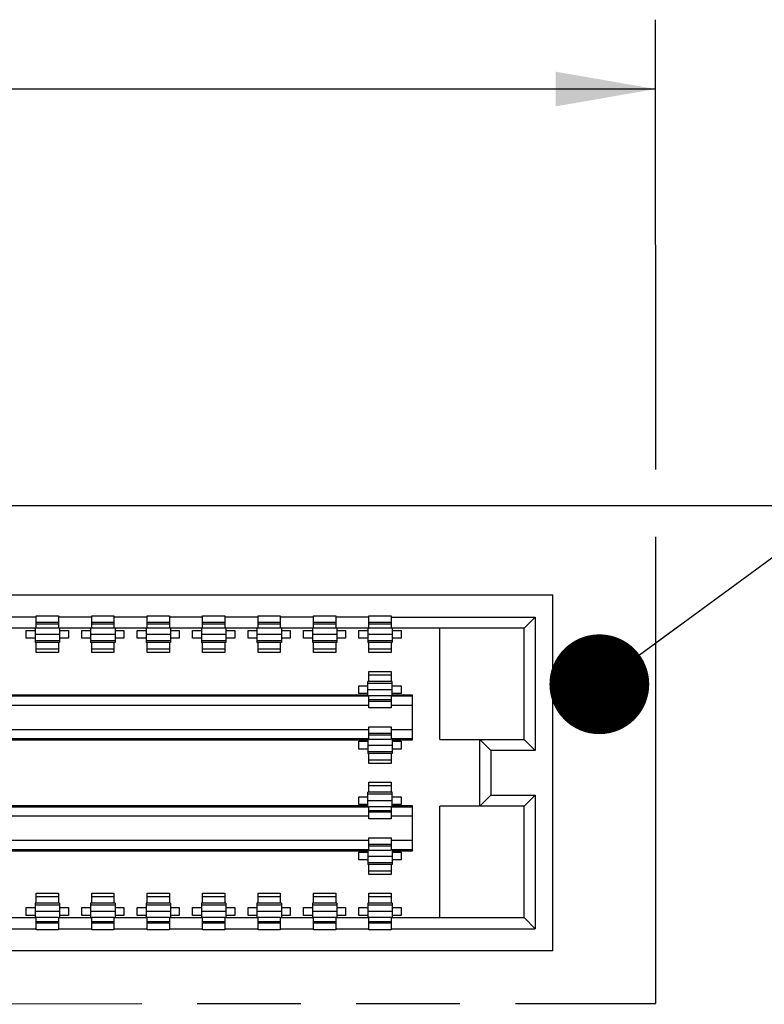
# Model space of a CAD drawing. Header units: inches. Extents: x 0 to 34, y 0 to 22.
# Tile 9 of 11: x 24 to 25.4, y 17.1 to 18.9. Entities that reach past the tile are written whole.
import ezdxf

# ---------------------------------------------------------------- set-up
doc = ezdxf.new("R2010")
doc.units = ezdxf.units.IN
doc.header["$LTSCALE"] = 1.87
doc.header["$MEASUREMENT"] = 0
doc.linetypes.add('PHANTOM', pattern=[0.8, 0.45, -0.05, 0.1, -0.05, 0.1, -0.05])
doc.layers.get('0').update_dxf_attribs({"linetype": 'CONTINUOUS'})
doc.layers.add('DETAIL', color=7, linetype='CONTINUOUS')
doc.layers.add('DIMENSIONS', color=7, linetype='CONTINUOUS')
doc.styles.get("Standard").update_dxf_attribs({"font": 'txt', "width": 0.8})
doc.dimstyles.new('DIMSTYLE_1', dxfattribs={"dimtxt": 0.125, "dimasz": 0.18, "dimexe": 0.125, "dimexo": 0.0625, "dimgap": 0.0625, "dimtad": 0, "dimtih": 1, "dimtoh": 1, "dimdec": 3, "dimlfac": 0.5, "dimzin": 4, "dimdsep": 46, "dimtxsty": 'STANDARD', "dimblk": '_FILLED', "dimblk1": '_FILLED', "dimblk2": '_FILLED', "dimcen": 0.09, "dimadec": 3, "dimazin": 1, "dimtp": 0.01, "dimtm": 0.01, "dimtfac": 1, "dimtdec": 3, "dimtofl": 0, "dimtmove": 0, "dimatfit": 3, "dimldrblk": '_FILLED', "dimfxl": 1, "dimtolj": 1, "dimtzin": 4, "dimarcsym": 0})
doc.dimstyles.get("Standard").update_dxf_attribs({"dimtxt": 0.125, "dimasz": 0.18, "dimexe": 0.125, "dimexo": 0.0625, "dimgap": 0.09, "dimtad": 0, "dimtih": 1, "dimtoh": 1, "dimzin": 4, "dimdsep": 46, "dimtxsty": 'STANDARD', "dimblk": '_FILLED', "dimblk1": '_FILLED', "dimblk2": '_FILLED', "dimcen": 0.09, "dimazin": 1, "dimtol": 1, "dimtp": 0.02, "dimtm": 0.02, "dimtfac": 1, "dimtofl": 0, "dimtmove": 0, "dimatfit": 3, "dimldrblk": '_FILLED', "dimfxl": 1, "dimtolj": 1, "dimtzin": 4, "dimarcsym": 0})

# ---------------------------------------------------------------- blocks, each defined once
blk = doc.blocks.new('_FILLED')
at = {"color": 0, "linetype": 'BYBLOCK'}
blk.add_solid([(0, 0), (-1, 0.1736), (-1, -0.1736)], dxfattribs=at)
blk = doc.blocks.new('*D3')
at = {"layer": 'DIMENSIONS', "color": 2, "linetype": 'CONTINUOUS'}
for p, q in [((20.3595, 18.046), (20.3593, 18.8572)), ((25.1595, 18.0475), (25.1593, 18.8587)), ((20.3593, 18.7322), (22.0343, 18.7327)), ((25.1593, 18.7337), (23.4843, 18.7332))]:
    blk.add_line(p, q, dxfattribs=at)
at = {"layer": 'DIMENSIONS', "color": 2, "linetype": 'CONTINUOUS', "xscale": 0.18, "yscale": 0.18, "zscale": 0.18}
for p, rotation in [((20.3593, 18.7322), 180.0172266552), ((25.1593, 18.7337), 0.0172266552)]:
    blk.add_blockref('_FILLED', p, dxfattribs=dict(at, rotation=rotation))
at = {"layer": 'DIMENSIONS', "color": 2, "linetype": 'CONTINUOUS', "insert": (22.7593, 18.7955), "char_height": 0.125, "width": 1.325, "attachment_point": 2, "line_spacing_factor": 0.9}
blk.add_mtext('2.400{\\ftxt.shx;\\W1.000000;\\H0.125000; }[60.96]', dxfattribs=at)

msp = doc.modelspace()

# ---------------------------------------------------------------- linework, layer by layer
at = {"color": 7, "linetype": 'CONTINUOUS'}
for p, q in [((19.5599, 17.983), (27.1599, 17.983)), ((20.5162, 17.8216), (24.9742, 17.8216)), ((24.9742, 17.1796), (24.9742, 17.8216)), ((24.0422, 17.7816), (23.9822, 17.7816)), ((24.0422, 17.7616), (24.0422, 17.7836)), ((24.0422, 17.7836), (24.0822, 17.7836)), ((24.0822, 17.7716), (24.0422, 17.7716)), ((24.0822, 17.7836), (24.0822, 17.7616)), ((24.1422, 17.7816), (24.0822, 17.7816)), ((24.1422, 17.7616), (24.1422, 17.7836)), ((24.1422, 17.7836), (24.1822, 17.7836)), ((24.1822, 17.7716), (24.1422, 17.7716)), ((24.1822, 17.7836), (24.1822, 17.7616)), ((24.2422, 17.7816), (24.1822, 17.7816)), ((24.2422, 17.7616), (24.2422, 17.7836)), ((24.2422, 17.7836), (24.2822, 17.7836)), ((24.2822, 17.7716), (24.2422, 17.7716)), ((24.2822, 17.7836), (24.2822, 17.7616)), ((24.3422, 17.7816), (24.2822, 17.7816)), ((24.3422, 17.7616), (24.3422, 17.7836)), ((24.3422, 17.7836), (24.3822, 17.7836)), ((24.3822, 17.7716), (24.3422, 17.7716)), ((24.3822, 17.7836), (24.3822, 17.7616)), ((24.4422, 17.7816), (24.3822, 17.7816)), ((24.4422, 17.7616), (24.4422, 17.7836)), ((24.4422, 17.7836), (24.4822, 17.7836)), ((24.4822, 17.7716), (24.4422, 17.7716)), ((24.4822, 17.7836), (24.4822, 17.7616)), ((24.5422, 17.7816), (24.4822, 17.7816)), ((24.5422, 17.7616), (24.5422, 17.7836)), ((24.5422, 17.7836), (24.5822, 17.7836)), ((24.5822, 17.7716), (24.5422, 17.7716)), ((24.5822, 17.7836), (24.5822, 17.7616)), ((24.6422, 17.7816), (24.5822, 17.7816)), ((24.6422, 17.7616), (24.6422, 17.7836)), ((24.6422, 17.7836), (24.6822, 17.7836)), ((24.6822, 17.7716), (24.6422, 17.7716)), ((24.6822, 17.7836), (24.6822, 17.7616)), ((24.6822, 17.7816), (24.9422, 17.7816)), ((24.9422, 17.7816), (24.9222, 17.7616)), ((24.9422, 17.7816), (24.9422, 17.5407)), ((24.9222, 17.7616), (20.5822, 17.7616)), ((24.0242, 17.7436), (24.0242, 17.7576)), ((24.0242, 17.7576), (24.0402, 17.7576)), ((24.0402, 17.7613), (24.0402, 17.7356)), ((24.0422, 17.7691), (24.0822, 17.7691)), ((24.0842, 17.7613), (24.0842, 17.7356)), ((24.0842, 17.7576), (24.1002, 17.7576)), ((24.1002, 17.7576), (24.1002, 17.7436)), ((24.1242, 17.7436), (24.1242, 17.7576)), ((24.1242, 17.7576), (24.1402, 17.7576)), ((24.1402, 17.7613), (24.1402, 17.7356)), ((24.1422, 17.7691), (24.1822, 17.7691)), ((24.1842, 17.7613), (24.1842, 17.7356)), ((24.1842, 17.7576), (24.2002, 17.7576)), ((24.2002, 17.7576), (24.2002, 17.7436)), ((24.2242, 17.7436), (24.2242, 17.7576)), ((24.2242, 17.7576), (24.2402, 17.7576)), ((24.2402, 17.7613), (24.2402, 17.7356)), ((24.2422, 17.7691), (24.2822, 17.7691)), ((24.2842, 17.7613), (24.2842, 17.7356)), ((24.2842, 17.7576), (24.3002, 17.7576)), ((24.3002, 17.7576), (24.3002, 17.7436)), ((24.3242, 17.7436), (24.3242, 17.7576)), ((24.3242, 17.7576), (24.3402, 17.7576)), ((24.3402, 17.7613), (24.3402, 17.7356)), ((24.3422, 17.7691), (24.3822, 17.7691)), ((24.3842, 17.7613), (24.3842, 17.7356)), ((24.3842, 17.7576), (24.4002, 17.7576)), ((24.4002, 17.7576), (24.4002, 17.7436)), ((24.4242, 17.7436), (24.4242, 17.7576)), ((24.4242, 17.7576), (24.4402, 17.7576)), ((24.4402, 17.7613), (24.4402, 17.7356)), ((24.4422, 17.7691), (24.4822, 17.7691)), ((24.4842, 17.7613), (24.4842, 17.7356)), ((24.4842, 17.7576), (24.5002, 17.7576)), ((24.5002, 17.7576), (24.5002, 17.7436)), ((24.5242, 17.7436), (24.5242, 17.7576)), ((24.5242, 17.7576), (24.5402, 17.7576)), ((24.5402, 17.7613), (24.5402, 17.7356)), ((24.5422, 17.7691), (24.5822, 17.7691)), ((24.5842, 17.7613), (24.5842, 17.7356)), ((24.5842, 17.7576), (24.6002, 17.7576)), ((24.6002, 17.7576), (24.6002, 17.7436)), ((24.6242, 17.7436), (24.6242, 17.7576)), ((24.6242, 17.7576), (24.6402, 17.7576)), ((24.6402, 17.7613), (24.6402, 17.7356)), ((24.6422, 17.7691), (24.6822, 17.7691)), ((24.6842, 17.7613), (24.6842, 17.7356)), ((24.6842, 17.7576), (24.7002, 17.7576)), ((24.7002, 17.7576), (24.7002, 17.7436)), ((24.7702, 17.5607), (24.7702, 17.7616)), ((24.9222, 17.5607), (24.9222, 17.7616)), ((24.0402, 17.7436), (24.0242, 17.7436)), ((24.0402, 17.7506), (24.0842, 17.7506)), ((24.0842, 17.7387), (24.0402, 17.7387)), ((24.1002, 17.7436), (24.0842, 17.7436)), ((24.1402, 17.7436), (24.1242, 17.7436)), ((24.1402, 17.7506), (24.1842, 17.7506)), ((24.1842, 17.7387), (24.1402, 17.7387)), ((24.2002, 17.7436), (24.1842, 17.7436)), ((24.2402, 17.7436), (24.2242, 17.7436)), ((24.2402, 17.7506), (24.2842, 17.7506)), ((24.2842, 17.7387), (24.2402, 17.7387)), ((24.3002, 17.7436), (24.2842, 17.7436)), ((24.3402, 17.7436), (24.3242, 17.7436)), ((24.3402, 17.7506), (24.3842, 17.7506)), ((24.3842, 17.7387), (24.3402, 17.7387)), ((24.4002, 17.7436), (24.3842, 17.7436)), ((24.4402, 17.7436), (24.4242, 17.7436)), ((24.4402, 17.7506), (24.4842, 17.7506)), ((24.4842, 17.7387), (24.4402, 17.7387)), ((24.5002, 17.7436), (24.4842, 17.7436)), ((24.5402, 17.7436), (24.5242, 17.7436)), ((24.5402, 17.7506), (24.5842, 17.7506)), ((24.5842, 17.7387), (24.5402, 17.7387)), ((24.6002, 17.7436), (24.5842, 17.7436)), ((24.6402, 17.7436), (24.6242, 17.7436)), ((24.6402, 17.7506), (24.6842, 17.7506)), ((24.6842, 17.7387), (24.6402, 17.7387)), ((24.7002, 17.7436), (24.6842, 17.7436)), ((24.0842, 17.7356), (24.0402, 17.7356)), ((24.0422, 17.7176), (24.0422, 17.7356)), ((24.0822, 17.7236), (24.0422, 17.7236)), ((24.0822, 17.7356), (24.0822, 17.7176)), ((24.1842, 17.7356), (24.1402, 17.7356)), ((24.1422, 17.7176), (24.1422, 17.7356)), ((24.1822, 17.7236), (24.1422, 17.7236)), ((24.1822, 17.7356), (24.1822, 17.7176)), ((24.2842, 17.7356), (24.2402, 17.7356)), ((24.2422, 17.7176), (24.2422, 17.7356)), ((24.2822, 17.7236), (24.2422, 17.7236)), ((24.2822, 17.7356), (24.2822, 17.7176)), ((24.3842, 17.7356), (24.3402, 17.7356)), ((24.3422, 17.7176), (24.3422, 17.7356)), ((24.3822, 17.7236), (24.3422, 17.7236)), ((24.3822, 17.7356), (24.3822, 17.7176)), ((24.4842, 17.7356), (24.4402, 17.7356)), ((24.4422, 17.7176), (24.4422, 17.7356)), ((24.4822, 17.7236), (24.4422, 17.7236)), ((24.4822, 17.7356), (24.4822, 17.7176)), ((24.5842, 17.7356), (24.5402, 17.7356)), ((24.5422, 17.7176), (24.5422, 17.7356)), ((24.5822, 17.7236), (24.5422, 17.7236)), ((24.5822, 17.7356), (24.5822, 17.7176)), ((24.6842, 17.7356), (24.6402, 17.7356)), ((24.6422, 17.7176), (24.6422, 17.7356)), ((24.6822, 17.7236), (24.6422, 17.7236)), ((24.6822, 17.7356), (24.6822, 17.7176)), ((24.0822, 17.7176), (24.0422, 17.7176)), ((24.1822, 17.7176), (24.1422, 17.7176)), ((24.2822, 17.7176), (24.2422, 17.7176)), ((24.3822, 17.7176), (24.3422, 17.7176)), ((24.4822, 17.7176), (24.4422, 17.7176)), ((24.5822, 17.7176), (24.5422, 17.7176)), ((24.6822, 17.7176), (24.6422, 17.7176)), ((24.6422, 17.6656), (24.6422, 17.6836)), ((24.6422, 17.6836), (24.6822, 17.6836)), ((24.6822, 17.6836), (24.6822, 17.6656)), ((24.6402, 17.64), (24.6402, 17.6656)), ((24.6842, 17.6656), (24.6402, 17.6656)), ((24.6422, 17.6776), (24.6822, 17.6776)), ((24.6842, 17.64), (24.6842, 17.6656)), ((24.6242, 17.6436), (24.6242, 17.6576)), ((24.6242, 17.6576), (24.6402, 17.6576)), ((24.6402, 17.6626), (24.6842, 17.6626)), ((24.6402, 17.6507), (24.6842, 17.6507)), ((24.6842, 17.6576), (24.7002, 17.6576)), ((24.7002, 17.6576), (24.7002, 17.6436)), ((24.6422, 17.6388), (20.7822, 17.6389)), ((20.7842, 17.6416), (24.6402, 17.6416)), ((24.6402, 17.6436), (24.6242, 17.6436)), ((24.6422, 17.64), (24.6822, 17.64)), ((24.6422, 17.6176), (24.6422, 17.6388)), ((24.6822, 17.6322), (24.6422, 17.6322)), ((24.6822, 17.6296), (24.6422, 17.6296)), ((24.6822, 17.6388), (24.6822, 17.6176)), ((24.7202, 17.6388), (24.6822, 17.6388)), ((24.7002, 17.6436), (24.6842, 17.6436)), ((24.6842, 17.6416), (24.7202, 17.6416)), ((24.7202, 17.6416), (24.7202, 17.5596)), ((20.7822, 17.6229), (24.6422, 17.6229)), ((24.6822, 17.6176), (24.6422, 17.6176)), ((24.6822, 17.6229), (24.7202, 17.6229)), ((24.6422, 17.5784), (20.7822, 17.5784)), ((24.6422, 17.5624), (24.6422, 17.5836)), ((24.6422, 17.5836), (24.6822, 17.5836)), ((24.6822, 17.5836), (24.6822, 17.5624)), ((24.7202, 17.5784), (24.6822, 17.5784)), ((20.7822, 17.5624), (24.6422, 17.5624)), ((24.6402, 17.5596), (20.7842, 17.5596)), ((24.6402, 17.5613), (24.6402, 17.5356)), ((24.6822, 17.5716), (24.6422, 17.5716)), ((24.6422, 17.5691), (24.6822, 17.5691)), ((24.6422, 17.5613), (24.6822, 17.5613)), ((24.6822, 17.5624), (24.7202, 17.5624)), ((24.6842, 17.5613), (24.6842, 17.5356)), ((24.7202, 17.5596), (24.6842, 17.5596)), ((24.7702, 17.5607), (24.9222, 17.5607)), ((24.8422, 17.4406), (24.8422, 17.5607)), ((24.8622, 17.5407), (24.8422, 17.5607)), ((24.9422, 17.5407), (24.9222, 17.5607)), ((24.6242, 17.5436), (24.6242, 17.5576)), ((24.6242, 17.5576), (24.6402, 17.5576)), ((24.6402, 17.5436), (24.6242, 17.5436)), ((24.6402, 17.5506), (24.6842, 17.5506)), ((24.6842, 17.5576), (24.7002, 17.5576)), ((24.7002, 17.5436), (24.6842, 17.5436)), ((24.7002, 17.5576), (24.7002, 17.5436)), ((24.8622, 17.5407), (24.8622, 17.4606)), ((24.9422, 17.5407), (24.8622, 17.5407)), ((24.6842, 17.5387), (24.6402, 17.5387)), ((24.6842, 17.5356), (24.6402, 17.5356)), ((24.6422, 17.5176), (24.6422, 17.5356)), ((24.6822, 17.5236), (24.6422, 17.5236)), ((24.6822, 17.5356), (24.6822, 17.5176)), ((24.6822, 17.5176), (24.6422, 17.5176)), ((24.6422, 17.4656), (24.6422, 17.4836)), ((24.6422, 17.4836), (24.6822, 17.4836)), ((24.6422, 17.4776), (24.6822, 17.4776)), ((24.6822, 17.4836), (24.6822, 17.4656)), ((24.6242, 17.4436), (24.6242, 17.4576)), ((24.6242, 17.4576), (24.6402, 17.4576)), ((24.6402, 17.44), (24.6402, 17.4656)), ((24.6842, 17.4656), (24.6402, 17.4656)), ((24.6402, 17.4626), (24.6842, 17.4626)), ((24.6842, 17.44), (24.6842, 17.4656)), ((24.6842, 17.4576), (24.7002, 17.4576)), ((24.7002, 17.4576), (24.7002, 17.4436)), ((24.8622, 17.4606), (24.8422, 17.4406)), ((24.8622, 17.4606), (24.9422, 17.4606)), ((24.9422, 17.4606), (24.9222, 17.4406)), ((24.9422, 17.4606), (24.9422, 17.2196)), ((24.6422, 17.4388), (20.7822, 17.4389)), ((20.7842, 17.4416), (24.6402, 17.4416)), ((24.6402, 17.4436), (24.6242, 17.4436)), ((24.6402, 17.4507), (24.6842, 17.4507)), ((24.6422, 17.44), (24.6822, 17.44)), ((24.6422, 17.4176), (24.6422, 17.4388)), ((24.6822, 17.4388), (24.6822, 17.4176)), ((24.7202, 17.4388), (24.6822, 17.4388)), ((24.7002, 17.4436), (24.6842, 17.4436)), ((24.6842, 17.4416), (24.7202, 17.4416)), ((24.7202, 17.4416), (24.7202, 17.3596)), ((24.7702, 17.2396), (24.7702, 17.4406)), ((24.9222, 17.4406), (24.7702, 17.4406)), ((24.9222, 17.2396), (24.9222, 17.4406)), ((20.7822, 17.4229), (24.6422, 17.4229)), ((24.6822, 17.4322), (24.6422, 17.4322)), ((24.6822, 17.4296), (24.6422, 17.4296)), ((24.6822, 17.4176), (24.6422, 17.4176)), ((24.6822, 17.4229), (24.7202, 17.4229)), ((24.6422, 17.3624), (24.6422, 17.3836)), ((24.6422, 17.3836), (24.6822, 17.3836)), ((24.6822, 17.3836), (24.6822, 17.3624)), ((24.6422, 17.3784), (20.7822, 17.3784)), ((24.6822, 17.3716), (24.6422, 17.3716)), ((24.6422, 17.3691), (24.6822, 17.3691)), ((24.7202, 17.3784), (24.6822, 17.3784)), ((20.7822, 17.3624), (24.6422, 17.3624)), ((24.6402, 17.3596), (20.7842, 17.3596)), ((24.6242, 17.3436), (24.6242, 17.3576)), ((24.6242, 17.3576), (24.6402, 17.3576)), ((24.6402, 17.3613), (24.6402, 17.3356)), ((24.6402, 17.3506), (24.6842, 17.3506)), ((24.6422, 17.3613), (24.6822, 17.3613)), ((24.6822, 17.3624), (24.7202, 17.3624)), ((24.6842, 17.3613), (24.6842, 17.3356)), ((24.7202, 17.3596), (24.6842, 17.3596)), ((24.6842, 17.3576), (24.7002, 17.3576)), ((24.7002, 17.3576), (24.7002, 17.3436)), ((24.6402, 17.3436), (24.6242, 17.3436)), ((24.6842, 17.3387), (24.6402, 17.3387)), ((24.6842, 17.3356), (24.6402, 17.3356)), ((24.6422, 17.3176), (24.6422, 17.3356)), ((24.6822, 17.3356), (24.6822, 17.3176)), ((24.7002, 17.3436), (24.6842, 17.3436)), ((24.6822, 17.3236), (24.6422, 17.3236)), ((24.6822, 17.3176), (24.6422, 17.3176)), ((24.0422, 17.2656), (24.0422, 17.2836)), ((24.0422, 17.2836), (24.0822, 17.2836)), ((24.0422, 17.2776), (24.0822, 17.2776)), ((24.0822, 17.2836), (24.0822, 17.2656)), ((24.1422, 17.2656), (24.1422, 17.2836)), ((24.1422, 17.2836), (24.1822, 17.2836)), ((24.1422, 17.2776), (24.1822, 17.2776)), ((24.1822, 17.2836), (24.1822, 17.2656)), ((24.2422, 17.2656), (24.2422, 17.2836)), ((24.2422, 17.2836), (24.2822, 17.2836)), ((24.2422, 17.2776), (24.2822, 17.2776)), ((24.2822, 17.2836), (24.2822, 17.2656)), ((24.3422, 17.2656), (24.3422, 17.2836)), ((24.3422, 17.2836), (24.3822, 17.2836)), ((24.3422, 17.2776), (24.3822, 17.2776)), ((24.3822, 17.2836), (24.3822, 17.2656)), ((24.4422, 17.2656), (24.4422, 17.2836)), ((24.4422, 17.2836), (24.4822, 17.2836)), ((24.4422, 17.2776), (24.4822, 17.2776)), ((24.4822, 17.2836), (24.4822, 17.2656)), ((24.5422, 17.2656), (24.5422, 17.2836)), ((24.5422, 17.2836), (24.5822, 17.2836)), ((24.5422, 17.2776), (24.5822, 17.2776)), ((24.5822, 17.2836), (24.5822, 17.2656)), ((24.6422, 17.2656), (24.6422, 17.2836)), ((24.6422, 17.2836), (24.6822, 17.2836)), ((24.6422, 17.2776), (24.6822, 17.2776)), ((24.6822, 17.2836), (24.6822, 17.2656)), ((24.0242, 17.2436), (24.0242, 17.2576)), ((24.0242, 17.2576), (24.0402, 17.2576)), ((24.0402, 17.2656), (24.0402, 17.24)), ((24.0842, 17.2656), (24.0402, 17.2656)), ((24.0402, 17.2626), (24.0842, 17.2626)), ((24.0842, 17.2656), (24.0842, 17.24)), ((24.0842, 17.2576), (24.1002, 17.2576)), ((24.1002, 17.2576), (24.1002, 17.2436)), ((24.1242, 17.2436), (24.1242, 17.2576)), ((24.1242, 17.2576), (24.1402, 17.2576)), ((24.1402, 17.2656), (24.1402, 17.24)), ((24.1842, 17.2656), (24.1402, 17.2656)), ((24.1402, 17.2626), (24.1842, 17.2626)), ((24.1842, 17.2656), (24.1842, 17.24)), ((24.1842, 17.2576), (24.2002, 17.2576)), ((24.2002, 17.2576), (24.2002, 17.2436)), ((24.2242, 17.2436), (24.2242, 17.2576)), ((24.2242, 17.2576), (24.2402, 17.2576)), ((24.2402, 17.2656), (24.2402, 17.24)), ((24.2842, 17.2656), (24.2402, 17.2656)), ((24.2402, 17.2626), (24.2842, 17.2626)), ((24.2842, 17.2656), (24.2842, 17.24)), ((24.2842, 17.2576), (24.3002, 17.2576)), ((24.3002, 17.2576), (24.3002, 17.2436)), ((24.3242, 17.2436), (24.3242, 17.2576)), ((24.3242, 17.2576), (24.3402, 17.2576)), ((24.3402, 17.2656), (24.3402, 17.24)), ((24.3842, 17.2656), (24.3402, 17.2656)), ((24.3402, 17.2626), (24.3842, 17.2626)), ((24.3842, 17.2656), (24.3842, 17.24)), ((24.3842, 17.2576), (24.4002, 17.2576)), ((24.4002, 17.2576), (24.4002, 17.2436)), ((24.4242, 17.2436), (24.4242, 17.2576)), ((24.4242, 17.2576), (24.4402, 17.2576)), ((24.4402, 17.2656), (24.4402, 17.24)), ((24.4842, 17.2656), (24.4402, 17.2656)), ((24.4402, 17.2626), (24.4842, 17.2626)), ((24.4842, 17.2656), (24.4842, 17.24)), ((24.4842, 17.2576), (24.5002, 17.2576)), ((24.5002, 17.2576), (24.5002, 17.2436)), ((24.5242, 17.2436), (24.5242, 17.2576)), ((24.5242, 17.2576), (24.5402, 17.2576)), ((24.5402, 17.2656), (24.5402, 17.24)), ((24.5842, 17.2656), (24.5402, 17.2656)), ((24.5402, 17.2626), (24.5842, 17.2626)), ((24.5842, 17.2656), (24.5842, 17.24)), ((24.5842, 17.2576), (24.6002, 17.2576)), ((24.6002, 17.2576), (24.6002, 17.2436)), ((24.6242, 17.2436), (24.6242, 17.2576)), ((24.6242, 17.2576), (24.6402, 17.2576)), ((24.6402, 17.2656), (24.6402, 17.24)), ((24.6842, 17.2656), (24.6402, 17.2656)), ((24.6402, 17.2626), (24.6842, 17.2626)), ((24.6842, 17.2656), (24.6842, 17.24)), ((24.6842, 17.2576), (24.7002, 17.2576)), ((24.7002, 17.2576), (24.7002, 17.2436)), ((23.9822, 17.2396), (24.0422, 17.2396)), ((24.0402, 17.2436), (24.0242, 17.2436)), ((24.0842, 17.2507), (24.0402, 17.2507)), ((24.0822, 17.24), (24.0422, 17.24)), ((24.0422, 17.2176), (24.0422, 17.2396)), ((24.0822, 17.2396), (24.0822, 17.2176)), ((24.0822, 17.2396), (24.1422, 17.2396)), ((24.1002, 17.2436), (24.0842, 17.2436)), ((24.1402, 17.2436), (24.1242, 17.2436)), ((24.1842, 17.2507), (24.1402, 17.2507)), ((24.1822, 17.24), (24.1422, 17.24)), ((24.1422, 17.2176), (24.1422, 17.2396)), ((24.1822, 17.2396), (24.1822, 17.2176)), ((24.1822, 17.2396), (24.2422, 17.2396)), ((24.2002, 17.2436), (24.1842, 17.2436)), ((24.2402, 17.2436), (24.2242, 17.2436)), ((24.2842, 17.2507), (24.2402, 17.2507)), ((24.2822, 17.24), (24.2422, 17.24)), ((24.2422, 17.2176), (24.2422, 17.2396)), ((24.2822, 17.2396), (24.2822, 17.2176)), ((24.2822, 17.2396), (24.3422, 17.2396)), ((24.3002, 17.2436), (24.2842, 17.2436)), ((24.3402, 17.2436), (24.3242, 17.2436)), ((24.3842, 17.2507), (24.3402, 17.2507)), ((24.3822, 17.24), (24.3422, 17.24)), ((24.3422, 17.2176), (24.3422, 17.2396)), ((24.3822, 17.2396), (24.3822, 17.2176)), ((24.3822, 17.2396), (24.4422, 17.2396)), ((24.4002, 17.2436), (24.3842, 17.2436)), ((24.4402, 17.2436), (24.4242, 17.2436)), ((24.4842, 17.2507), (24.4402, 17.2507)), ((24.4822, 17.24), (24.4422, 17.24)), ((24.4422, 17.2176), (24.4422, 17.2396)), ((24.4822, 17.2396), (24.4822, 17.2176)), ((24.4822, 17.2396), (24.5422, 17.2396)), ((24.5002, 17.2436), (24.4842, 17.2436)), ((24.5402, 17.2436), (24.5242, 17.2436)), ((24.5842, 17.2507), (24.5402, 17.2507)), ((24.5822, 17.24), (24.5422, 17.24)), ((24.5422, 17.2176), (24.5422, 17.2396)), ((24.5822, 17.2396), (24.5822, 17.2176)), ((24.5822, 17.2396), (24.6422, 17.2396)), ((24.6002, 17.2436), (24.5842, 17.2436)), ((24.6402, 17.2436), (24.6242, 17.2436)), ((24.6842, 17.2507), (24.6402, 17.2507)), ((24.6822, 17.24), (24.6422, 17.24)), ((24.6422, 17.2176), (24.6422, 17.2396)), ((24.6822, 17.2396), (24.6822, 17.2176)), ((24.6822, 17.2396), (24.9222, 17.2396)), ((24.7002, 17.2436), (24.6842, 17.2436)), ((24.9222, 17.2396), (24.9422, 17.2196)), ((24.0822, 17.2322), (24.0422, 17.2322)), ((24.0822, 17.2296), (24.0422, 17.2296)), ((24.1822, 17.2322), (24.1422, 17.2322)), ((24.1822, 17.2296), (24.1422, 17.2296)), ((24.2822, 17.2322), (24.2422, 17.2322)), ((24.2822, 17.2296), (24.2422, 17.2296)), ((24.3822, 17.2322), (24.3422, 17.2322)), ((24.3822, 17.2296), (24.3422, 17.2296)), ((24.4822, 17.2322), (24.4422, 17.2322)), ((24.4822, 17.2296), (24.4422, 17.2296)), ((24.5822, 17.2322), (24.5422, 17.2322)), ((24.5822, 17.2296), (24.5422, 17.2296)), ((24.6822, 17.2322), (24.6422, 17.2322)), ((24.6822, 17.2296), (24.6422, 17.2296)), ((23.9822, 17.2196), (24.0422, 17.2196)), ((24.0822, 17.2176), (24.0422, 17.2176)), ((24.0822, 17.2196), (24.1422, 17.2196)), ((24.1822, 17.2176), (24.1422, 17.2176)), ((24.1822, 17.2196), (24.2422, 17.2196)), ((24.2822, 17.2176), (24.2422, 17.2176)), ((24.2822, 17.2196), (24.3422, 17.2196)), ((24.3822, 17.2176), (24.3422, 17.2176)), ((24.3822, 17.2196), (24.4422, 17.2196)), ((24.4822, 17.2176), (24.4422, 17.2176)), ((24.4822, 17.2196), (24.5422, 17.2196)), ((24.5822, 17.2176), (24.5422, 17.2176)), ((24.5822, 17.2196), (24.6422, 17.2196)), ((24.6822, 17.2176), (24.6422, 17.2176)), ((24.6822, 17.2196), (24.9422, 17.2196)), ((24.9742, 17.1796), (20.5162, 17.1796))]:
    msp.add_line(p, q, dxfattribs=at)
at = {"layer": 'DETAIL', "color": 7, "linetype": 'PHANTOM'}
for p, q in [((25.1598, 17.085), (25.1595, 17.985)), ((20.3598, 17.0833), (25.1598, 17.0848))]:
    msp.add_line(p, q, dxfattribs=at)

# ---------------------------------------------------------------- dimensions: what is measured, and where the dimension line sits
at = {"layer": 'DIMENSIONS', "color": 2, "linetype": 'CONTINUOUS'}
dim = msp.add_linear_dim(base=(25.1593, 18.7337), p1=(20.3595, 17.9835), p2=(25.1595, 17.985), angle=0.0172, dimstyle='DIMSTYLE_1', dxfattribs=at)
dim.commit()
dim.dimension.update_dxf_attribs({"geometry": '*D3', "text_midpoint": (22.7593, 18.733), "dimtype": 160})

# ---------------------------------------------------------------- leaders
at = {"layer": 'DETAIL', "color": 2, "linetype": 'CONTINUOUS'}
msp.add_leader([(25.0578, 17.6604), (26.5218, 18.733), (26.7018, 18.733)], dimstyle='STANDARD', override={"dimtad": 0, "dimldrblk": 'DOT'}, dxfattribs=at)

doc.saveas('drawing.dxf')
